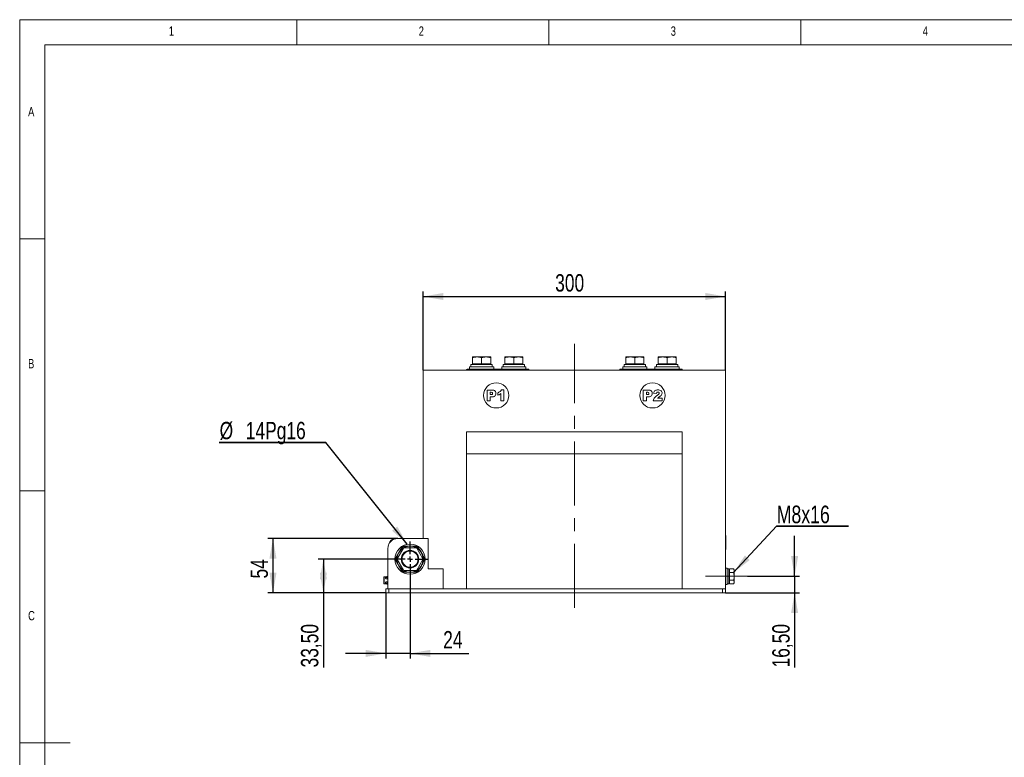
# Model space of a CAD drawing. Header units: millimetres. Extents: x 5 to 522, y 5 to 292.
# Tile 5 of 13: x 5 to 200, y 146 to 292. Entities that reach past the tile are written whole.
import ezdxf

# ---------------------------------------------------------------- set-up
doc = ezdxf.new("R2010")
doc.units = ezdxf.units.MM
doc.linetypes.add('CENTERX2', pattern=[20.32, 12.7, -2.54, 2.54, -2.54])
doc.layers.add('1', color=7, linetype='Continuous')
doc.styles.add('SLDTEXTSTYLE0', font='TXT', dxfattribs={"width": 0.75})
doc.dimstyles.new('SLDDIMSTYLE0', dxfattribs={"dimtxt": 3.439583, "dimasz": 4, "dimexe": 0, "dimexo": 0.0625, "dimgap": 0.859896, "dimtad": 1, "dimlfac": 5, "dimrnd": 1e-09, "dimzin": 12, "dimdsep": 46, "dimtxsty": 'SLDTEXTSTYLE0', "dimsah": 1, "dimcen": 0.09, "dimadec": 0, "dimazin": 3, "dimtfac": 1, "dimtofl": 0, "dimtmove": 0, "dimatfit": 3, "dimfxl": 1, "dimfrac": 2, "dimtolj": 1, "dimtzin": 12, "dimarcsym": 0})
doc.dimstyles.new('SLDDIMSTYLE1', dxfattribs={"dimtxt": 3.439583, "dimasz": 4, "dimexe": 0, "dimexo": 0.0625, "dimgap": 0.859896, "dimtad": 1, "dimlfac": 5, "dimrnd": 1e-09, "dimzin": 12, "dimdsep": 46, "dimtxsty": 'SLDTEXTSTYLE0', "dimsah": 1, "dimcen": 0.09, "dimadec": 0, "dimazin": 3, "dimtfac": 1, "dimtmove": 0, "dimatfit": 0, "dimfxl": 1, "dimfrac": 2, "dimtolj": 1, "dimtzin": 12, "dimarcsym": 0})
doc.dimstyles.new('SLDDIMSTYLE2', dxfattribs={"dimtxt": 0.18, "dimasz": 4, "dimexe": 0, "dimexo": 0.0625, "dimgap": 0, "dimtad": 0, "dimtih": 1, "dimtoh": 1, "dimdec": 0, "dimrnd": 1e-09, "dimzin": 0, "dimdsep": 46, "dimtxsty": 'Standard', "dimsah": 1, "dimcen": 0.09, "dimadec": 0, "dimazin": 0, "dimtfac": 4, "dimtdec": 0, "dimtofl": 0, "dimtmove": 0, "dimatfit": 3, "dimfxl": 1, "dimfrac": 2, "dimtolj": 1, "dimtzin": 0, "dimarcsym": 0})

# ---------------------------------------------------------------- blocks, each defined once
blk = doc.blocks.new('_D')
at = {"layer": '1'}
for p, q in [((80.04, 189.05), (54.25, 189.05)), ((55.25, 189.05), (55.25, 178.25)), ((77.64, 178.25), (54.25, 178.25))]:
    blk.add_line(p, q, dxfattribs=at)
for points in [[(55.25, 189.05), (54.55, 185.05), (55.95, 185.05)], [(55.25, 178.25), (55.95, 182.25), (54.55, 182.25)]]:
    blk.add_solid(points, dxfattribs=at)
at = {"layer": '1', "insert": (50.81, 181.11), "char_height": 3.44, "attachment_point": 1, "rotation": 90, "style": 'SLDTEXTSTYLE0'}
blk.add_mtext('54', dxfattribs=at)
blk = doc.blocks.new('_D_1')
at = {"layer": '1'}
for p, q in [((78.94, 184.95), (64.25, 184.95)), ((65.25, 184.95), (65.25, 178.25)), ((77.64, 178.25), (64.25, 178.25)), ((65.25, 178.25), (65.25, 163.46))]:
    blk.add_line(p, q, dxfattribs=at)
for points in [[(65.25, 184.95), (64.55, 180.95), (65.95, 180.95)], [(65.25, 178.25), (65.95, 182.25), (64.55, 182.25)]]:
    blk.add_solid(points, dxfattribs=at)
at = {"layer": '1', "insert": (60.81, 163.46), "char_height": 3.44, "attachment_point": 1, "rotation": 90, "style": 'SLDTEXTSTYLE0'}
blk.add_mtext('33,50', dxfattribs=at)
blk = doc.blocks.new('_D_2')
at = {"layer": '1'}
for p, q in [((82.45, 181.44), (82.45, 165.25)), ((77.65, 178.24), (77.65, 165.25)), ((77.65, 166.25), (69.65, 166.25)), ((82.45, 166.25), (77.65, 166.25)), ((82.45, 166.25), (94.11, 166.25))]:
    blk.add_line(p, q, dxfattribs=at)
for points in [[(77.65, 166.25), (73.65, 166.95), (73.65, 165.55)], [(82.45, 166.25), (86.45, 165.55), (86.45, 166.95)]]:
    blk.add_solid(points, dxfattribs=at)
at = {"layer": '1', "insert": (89.02, 170.68), "char_height": 3.44, "attachment_point": 1, "style": 'SLDTEXTSTYLE0'}
blk.add_mtext('24', dxfattribs=at)
blk = doc.blocks.new('_D_3')
at = {"layer": '1'}
for p, q in [((85.05, 222.46), (85.05, 238.07)), ((85.05, 237.07), (145.05, 237.07)), ((145.05, 222.46), (145.05, 238.07))]:
    blk.add_line(p, q, dxfattribs=at)
for points in [[(85.05, 237.07), (89.05, 236.37), (89.05, 237.77)], [(145.05, 237.07), (141.05, 237.77), (141.05, 236.37)]]:
    blk.add_solid(points, dxfattribs=at)
at = {"layer": '1', "insert": (111.24, 241.5), "char_height": 3.44, "attachment_point": 1, "style": 'SLDTEXTSTYLE0'}
blk.add_mtext('300', dxfattribs=at)
blk = doc.blocks.new('_D_4')
at = {"layer": '1'}
for p, q in [((158.75, 181.55), (158.75, 189.55)), ((149.38, 181.55), (159.75, 181.55)), ((158.75, 181.55), (158.75, 178.25)), ((145.06, 178.25), (159.75, 178.25)), ((158.75, 178.25), (158.75, 163.46))]:
    blk.add_line(p, q, dxfattribs=at)
for points in [[(158.75, 181.55), (159.45, 185.55), (158.05, 185.55)], [(158.75, 178.25), (158.05, 174.25), (159.45, 174.25)]]:
    blk.add_solid(points, dxfattribs=at)
at = {"layer": '1', "insert": (154.32, 163.46), "char_height": 3.44, "attachment_point": 1, "rotation": 90, "style": 'SLDTEXTSTYLE0'}
blk.add_mtext('16,50', dxfattribs=at)
blk = doc.blocks.new('SW_NOTE_1')
at = {"layer": '1', "color": 0}
for p, q in [((-21.16, 0), (0, 0)), ((0, 0), (-21.16, 0)), ((-21.16, 0), (0, 0)), ((0, 0), (-21.16, 0)), ((-21.16, 0), (0, 0)), ((0, 0), (-21.16, 0))]:
    blk.add_line(p, q, dxfattribs=at)
at = {"layer": '1', "color": 0, "char_height": 3.44, "attachment_point": 1, "style": 'SLDTEXTSTYLE0'}
for s, insert in [('%%c', (-21.09, 4.09)), ('14Pg16', (-15.9, 4.09))]:
    blk.add_mtext(s, dxfattribs=dict(at, insert=insert))
blk = doc.blocks.new('SW_NOTE_2')
at = {"layer": '1', "color": 0}
for p, q in [((0, 0), (14.29, 0)), ((14.29, 0), (0, 0)), ((0, 0), (14.29, 0)), ((14.29, 0), (0, 0)), ((0, 0), (14.29, 0)), ((14.29, 0), (0, 0))]:
    blk.add_line(p, q, dxfattribs=at)
at = {"layer": '1', "color": 0, "insert": (0.02, 4.08), "char_height": 3.5, "attachment_point": 1, "style": 'SLDTEXTSTYLE0'}
blk.add_mtext('M8x16', dxfattribs=at)
blk = doc.blocks.new('SW_CENTERMARKSYMBOL_0')
at = {"layer": '1', "color": 0}
for p, q in [((0, 1), (0, 3.5)), ((-1, 0), (-3.5, 0)), ((0, 0), (-0.5, 0)), ((0, 0), (0, 0.5)), ((0, 0), (0, -0.5)), ((0, 0), (0.5, 0)), ((1, 0), (3.5, 0)), ((0, -1), (0, -3.5))]:
    blk.add_line(p, q, dxfattribs=at)

msp = doc.modelspace()

# ---------------------------------------------------------------- linework, layer by layer
at = {"color": 7, "linetype": 'Continuous', "lineweight": 0}
for p, q in [((415, 292), (5, 292)), ((5, 292), (5, 5)), ((60, 287), (60, 292)), ((110, 292), (110, 287)), ((160, 287), (160, 292)), ((410, 287), (10, 287)), ((10, 287), (10, 10)), ((10, 248.5), (5, 248.5)), ((5, 198.5), (10, 198.5)), ((5, 148.5), (15, 148.5))]:
    msp.add_line(p, q, dxfattribs=at)
at = {"color": 7, "linetype": 'Continuous', "lineweight": 15}
for p, q in [((94.8491, 225.0674), (95.7491, 225.0674)), ((94.8491, 223.6874), (94.8491, 224.9066)), ((97.5491, 225.0674), (95.7491, 225.0674)), ((96.6491, 223.6874), (96.6491, 224.9066)), ((98.4491, 225.0674), (97.5491, 225.0674)), ((98.4491, 223.6874), (98.4491, 224.9066)), ((101.2491, 225.0674), (102.1491, 225.0674)), ((101.2491, 223.6874), (101.2491, 224.9066)), ((103.9491, 225.0674), (102.1491, 225.0674)), ((103.0491, 223.6874), (103.0491, 224.9066)), ((104.8491, 225.0674), (103.9491, 225.0674)), ((104.8491, 223.6874), (104.8491, 224.9066)), ((125.2491, 225.0674), (126.1491, 225.0674)), ((125.2491, 223.6874), (125.2491, 224.9066)), ((127.9491, 225.0674), (126.1491, 225.0674)), ((127.0491, 223.6874), (127.0491, 224.9066)), ((128.8491, 225.0674), (127.9491, 225.0674)), ((128.8491, 223.6874), (128.8491, 224.9066)), ((131.6491, 225.0674), (132.5491, 225.0674)), ((131.6491, 223.6874), (131.6491, 224.9066)), ((134.3491, 225.0674), (132.5491, 225.0674)), ((133.4491, 223.6874), (133.4491, 224.9066)), ((135.2491, 225.0674), (134.3491, 225.0674)), ((135.2491, 223.6874), (135.2491, 224.9066)), ((94.2491, 223.1474), (94.2491, 222.6474)), ((99.0491, 223.1474), (94.2491, 223.1474)), ((94.5417, 223.1474), (94.5417, 223.5674)), ((98.7591, 223.5674), (94.5417, 223.5674)), ((94.8491, 223.6874), (94.8491, 223.5674)), ((95.7491, 223.6874), (94.8491, 223.6874)), ((96.6491, 223.6874), (95.7491, 223.6874)), ((97.5491, 223.6874), (96.6491, 223.6874)), ((98.4491, 223.6874), (97.5491, 223.6874)), ((98.4491, 223.5674), (98.4491, 223.6874)), ((98.7591, 223.1474), (98.7591, 223.5674)), ((99.0491, 222.6474), (99.0491, 223.1474)), ((100.6491, 223.1474), (100.6491, 222.6474)), ((105.4491, 223.1474), (100.6491, 223.1474)), ((100.9417, 223.1474), (100.9417, 223.5674)), ((105.1591, 223.5674), (100.9417, 223.5674)), ((101.2491, 223.6874), (101.2491, 223.5674)), ((102.1491, 223.6874), (101.2491, 223.6874)), ((103.0491, 223.6874), (102.1491, 223.6874)), ((103.9491, 223.6874), (103.0491, 223.6874)), ((104.8491, 223.6874), (103.9491, 223.6874)), ((104.8491, 223.5674), (104.8491, 223.6874)), ((105.1591, 223.1474), (105.1591, 223.5674)), ((105.4491, 222.6474), (105.4491, 223.1474)), ((124.6491, 223.1474), (124.6491, 222.6474)), ((129.4491, 223.1474), (124.6491, 223.1474)), ((124.9391, 223.5674), (124.9391, 223.1474)), ((124.9391, 223.5674), (129.1564, 223.5674)), ((125.2491, 223.6874), (125.2491, 223.5674)), ((126.1491, 223.6874), (125.2491, 223.6874)), ((127.0491, 223.6874), (126.1491, 223.6874)), ((127.9491, 223.6874), (127.0491, 223.6874)), ((128.8491, 223.6874), (127.9491, 223.6874)), ((128.8491, 223.5674), (128.8491, 223.6874)), ((129.1564, 223.5674), (129.1564, 223.1474)), ((129.4491, 222.6474), (129.4491, 223.1474)), ((131.0491, 223.1474), (131.0491, 222.6474)), ((135.8491, 223.1474), (131.0491, 223.1474)), ((131.3391, 223.5674), (131.3391, 223.1474)), ((131.3391, 223.5674), (135.5564, 223.5674)), ((131.6491, 223.6874), (131.6491, 223.5674)), ((132.5491, 223.6874), (131.6491, 223.6874)), ((133.4491, 223.6874), (132.5491, 223.6874)), ((134.3491, 223.6874), (133.4491, 223.6874)), ((135.2491, 223.6874), (134.3491, 223.6874)), ((135.2491, 223.5674), (135.2491, 223.6874)), ((135.5564, 223.5674), (135.5564, 223.1474)), ((135.8491, 222.6474), (135.8491, 223.1474)), ((85.0491, 222.4474), (145.0491, 222.4474)), ((85.0491, 189.0474), (85.0491, 222.4474)), ((93.6491, 222.5474), (94.2491, 222.5474)), ((93.6491, 222.4474), (93.6491, 222.5474)), ((94.2491, 222.6474), (93.7491, 222.6474)), ((94.2491, 222.6474), (94.2491, 222.5474)), ((94.2491, 222.6474), (105.4491, 222.6474)), ((105.4491, 222.5474), (94.2491, 222.5474)), ((94.2491, 222.5474), (94.2491, 222.4474)), ((105.4491, 222.5474), (105.4491, 222.6474)), ((105.9491, 222.6474), (105.4491, 222.6474)), ((105.4491, 222.5474), (106.0491, 222.5474)), ((105.4491, 222.4474), (105.4491, 222.5474)), ((106.0491, 222.5474), (106.0491, 222.4474)), ((124.0491, 222.5474), (124.6491, 222.5474)), ((124.0491, 222.4474), (124.0491, 222.5474)), ((124.6491, 222.6474), (124.1491, 222.6474)), ((124.6491, 222.5474), (124.6491, 222.6474)), ((124.6491, 222.6474), (135.8491, 222.6474)), ((135.8491, 222.5474), (124.6491, 222.5474)), ((124.6491, 222.5474), (124.6491, 222.4474)), ((136.3491, 222.6474), (135.8491, 222.6474)), ((135.8491, 222.6474), (135.8491, 222.5474)), ((135.8491, 222.5474), (136.4491, 222.5474)), ((135.8491, 222.4474), (135.8491, 222.5474)), ((136.4491, 222.5474), (136.4491, 222.4474)), ((145.0491, 179.0474), (145.0491, 222.4474)), ((97.7218, 218.4929), (98.7948, 218.4929)), ((97.7218, 216.3929), (97.7218, 218.4929)), ((98.5481, 218.0566), (98.3763, 218.0566)), ((98.3763, 218.0566), (98.3763, 217.5929)), ((98.3763, 217.5929), (98.5242, 217.5929)), ((98.7279, 217.1566), (98.3763, 217.1566)), ((98.3763, 217.1566), (98.3763, 216.3929)), ((99.8491, 217.4838), (99.8491, 217.9748)), ((100.4763, 216.3929), (100.4763, 217.7971)), ((100.5854, 218.5202), (101.0763, 218.5202)), ((101.0763, 218.5202), (101.0763, 216.3929)), ((128.7218, 216.3974), (128.7218, 218.4974)), ((128.7218, 218.4974), (129.7948, 218.4974)), ((129.3763, 218.061), (129.3763, 217.5974)), ((129.5481, 218.061), (129.3763, 218.061)), ((129.3763, 217.5974), (129.5242, 217.5974)), ((129.7279, 217.161), (129.3763, 217.161)), ((129.3763, 217.161), (129.3763, 216.3974)), ((131.34, 217.8156), (130.7672, 217.8603)), ((131.5564, 216.8883), (132.4854, 216.8883)), ((132.4854, 216.8883), (132.4854, 216.3974)), ((98.3763, 216.3929), (97.7218, 216.3929)), ((101.0763, 216.3929), (100.4763, 216.3929)), ((129.3763, 216.3974), (128.7218, 216.3974)), ((132.4854, 216.3974), (130.7127, 216.3974)), ((136.4491, 210.2474), (93.6491, 210.2474)), ((93.6491, 205.8474), (93.6491, 210.2474)), ((136.4491, 210.2474), (136.4491, 205.8474)), ((93.6491, 179.0474), (93.6491, 205.8474)), ((136.4491, 205.8474), (93.6491, 205.8474)), ((136.4491, 179.0474), (136.4491, 205.8474)), ((145.0711, 189.6474), (145.0491, 189.6474)), ((145.0711, 189.6474), (145.0711, 186.8474)), ((145.0911, 189.4974), (145.0711, 189.4974)), ((145.0911, 188.4974), (145.0911, 189.4974)), ((86.0491, 189.0474), (80.0491, 189.0474)), ((80.8491, 187.3722), (81.1491, 187.5455)), ((81.1491, 187.5455), (81.7352, 187.5455)), ((81.7352, 187.4455), (81.7352, 187.5455)), ((83.1629, 187.5455), (83.1629, 187.4455)), ((83.1629, 187.5455), (83.7491, 187.5455)), ((83.7491, 187.5455), (84.0491, 187.3722)), ((85.0491, 189.0474), (86.0491, 189.0474)), ((86.0491, 189.0474), (86.0491, 183.0474)), ((145.0911, 188.4974), (145.0711, 188.4974)), ((145.0911, 188.2474), (145.0711, 188.2474)), ((145.0911, 187.9974), (145.0711, 187.9974)), ((145.0911, 187.7474), (145.0711, 187.7474)), ((145.0911, 188.4974), (145.0911, 188.2474)), ((145.0911, 187.7474), (145.0911, 187.9974)), ((78.0491, 187.0474), (78.0491, 179.0474)), ((79.5491, 185.1206), (79.8421, 185.6282)), ((79.8832, 185.0433), (81.0831, 187.1215)), ((81.1178, 187.1015), (79.9179, 185.0233)), ((80.556, 186.8646), (80.8491, 187.3722)), ((80.9223, 187.299), (80.6426, 186.8146)), ((81.1758, 187.4455), (80.9223, 187.299)), ((81.0978, 187.1361), (81.2292, 187.212)), ((81.2492, 187.1774), (81.1178, 187.1015)), ((81.7352, 187.4455), (81.1758, 187.4455)), ((81.2492, 187.2174), (81.2492, 187.1774)), ((81.2492, 187.2174), (83.6489, 187.2174)), ((83.6489, 187.1774), (81.2492, 187.1774)), ((83.7223, 187.4455), (83.1629, 187.4455)), ((83.6489, 187.1774), (83.6489, 187.2174)), ((83.7804, 187.1015), (83.6489, 187.1774)), ((83.6689, 187.212), (83.8004, 187.1361)), ((83.9759, 187.299), (83.7223, 187.4455)), ((84.9802, 185.0233), (83.7804, 187.1015)), ((83.815, 187.1215), (85.0149, 185.0433)), ((84.2555, 186.8146), (83.9759, 187.299)), ((84.0491, 187.3722), (84.3421, 186.8646)), ((85.056, 185.6282), (85.3491, 185.1206)), ((145.0491, 186.8474), (145.0711, 186.8474)), ((145.0911, 187.4974), (145.0711, 187.4974)), ((145.0911, 187.2474), (145.0711, 187.2474)), ((145.0911, 187.2474), (145.0911, 187.4974)), ((79.5491, 184.7742), (79.5491, 185.1206)), ((79.8421, 184.2666), (79.5491, 184.7742)), ((79.9287, 185.5782), (79.6491, 185.0938)), ((79.6491, 185.0938), (79.6491, 184.801)), ((79.6491, 184.801), (79.9287, 184.3166)), ((79.9179, 185.0233), (79.8779, 185.0233)), ((79.8779, 184.8715), (79.8779, 185.0233)), ((79.8779, 184.8715), (79.9179, 184.8715)), ((81.0831, 182.7733), (79.8832, 184.8515)), ((79.9179, 185.0233), (79.9179, 184.8715)), ((79.9179, 184.8715), (81.1178, 182.7933)), ((83.7804, 182.7933), (84.9802, 184.8715)), ((85.0149, 184.8515), (83.815, 182.7733)), ((85.2491, 185.0938), (84.9694, 185.5782)), ((84.9694, 184.3166), (85.2491, 184.801)), ((84.9802, 184.8715), (84.9802, 185.0233)), ((85.0202, 185.0233), (84.9802, 185.0233)), ((84.9802, 184.8715), (85.0202, 184.8715)), ((85.0202, 185.0233), (85.0202, 184.8715)), ((85.3491, 184.7742), (85.056, 184.2666)), ((85.2491, 184.801), (85.2491, 185.0938)), ((85.3491, 185.1206), (85.3491, 184.7742)), ((80.8491, 182.5225), (80.556, 183.0301)), ((80.6426, 183.0801), (80.9223, 182.5957)), ((81.1491, 182.3493), (80.8491, 182.5225)), ((80.9223, 182.5957), (81.1758, 182.4493)), ((81.2292, 182.6827), (81.0978, 182.7586)), ((81.1178, 182.7933), (81.2492, 182.7174)), ((81.7352, 182.3493), (81.1491, 182.3493)), ((81.1758, 182.4493), (81.7352, 182.4493)), ((81.2492, 182.7174), (83.6489, 182.7174)), ((81.2492, 182.7174), (81.2492, 182.6774)), ((83.6489, 182.6774), (81.2492, 182.6774)), ((81.7352, 182.3493), (81.7352, 182.4493)), ((83.1629, 182.3493), (83.1629, 182.4493)), ((83.1629, 182.4493), (83.7223, 182.4493)), ((83.7491, 182.3493), (83.1629, 182.3493)), ((83.6489, 182.7174), (83.7804, 182.7933)), ((83.6489, 182.6774), (83.6489, 182.7174)), ((83.8004, 182.7586), (83.6689, 182.6827)), ((83.7223, 182.4493), (83.9759, 182.5957)), ((84.0491, 182.5225), (83.7491, 182.3493)), ((83.9759, 182.5957), (84.2555, 183.0801)), ((84.3421, 183.0301), (84.0491, 182.5225)), ((86.0491, 183.0474), (89.0491, 183.0474)), ((89.0491, 183.0474), (89.0491, 179.0474)), ((145.3691, 183.1474), (145.0491, 183.1474)), ((145.3691, 183.1474), (145.3691, 179.9474)), ((145.3691, 183.0252), (145.6891, 183.0252)), ((145.6891, 183.0252), (145.6891, 180.0674)), ((145.8091, 182.8474), (145.6891, 182.8474)), ((145.8091, 182.6732), (145.8091, 183.0485)), ((145.8091, 183.0485), (146.6329, 183.0485)), ((145.8091, 182.2979), (145.8091, 182.6732)), ((145.8091, 182.2979), (146.6329, 182.2979)), ((145.8091, 181.5474), (145.8091, 182.2979)), ((146.7491, 182.8474), (146.6329, 183.0485)), ((146.6329, 183.0485), (146.7491, 182.6732)), ((146.7491, 182.6732), (146.7491, 182.8474)), ((146.7491, 181.5474), (146.7491, 182.6732)), ((77.2491, 180.0984), (77.2491, 181.3964)), ((77.2891, 181.437), (77.2891, 180.0577)), ((77.2891, 181.437), (77.4691, 181.437)), ((77.2891, 180.0577), (77.4691, 180.0577)), ((78.0491, 181.4474), (77.4691, 181.4474)), ((77.4691, 181.437), (77.4691, 181.4474)), ((77.4691, 180.0577), (77.4691, 180.0474)), ((77.4691, 180.0474), (78.0491, 180.0474)), ((77.7691, 181.0274), (77.7691, 181.0533)), ((77.7691, 180.4414), (77.7691, 180.4712)), ((77.9691, 181.5221), (77.9691, 181.5128)), ((77.9691, 179.982), (77.9691, 179.9726)), ((78.0491, 181.5299), (77.9881, 181.5246)), ((77.9881, 181.5246), (77.9881, 181.4474)), ((77.9881, 180.0474), (77.9881, 179.9702)), ((77.9881, 179.9702), (78.0491, 179.9649)), ((145.0491, 179.9474), (145.3691, 179.9474)), ((145.3691, 180.0674), (145.6891, 180.0674)), ((145.6891, 180.2474), (145.8091, 180.2474)), ((145.8091, 180.7968), (145.8091, 181.5474)), ((145.8091, 180.7968), (146.6329, 180.7968)), ((145.8091, 180.4215), (145.8091, 180.7968)), ((145.8091, 180.0463), (145.8091, 180.4215)), ((145.8091, 180.0463), (146.6329, 180.0463)), ((146.6329, 180.7968), (146.7491, 180.4215)), ((146.6329, 180.0463), (146.7491, 180.2474)), ((146.7491, 180.4215), (146.7491, 181.5474)), ((146.7491, 180.2474), (146.7491, 180.4215)), ((77.6491, 178.2474), (77.6491, 179.0474)), ((77.6491, 179.0474), (78.2491, 179.0474)), ((78.2491, 178.2474), (77.6491, 178.2474)), ((78.2491, 179.0474), (78.2491, 178.2474)), ((78.2491, 179.0474), (144.4491, 179.0474)), ((78.2491, 178.2474), (144.4491, 178.2474)), ((136.4491, 179.0474), (93.6491, 179.0474)), ((144.4491, 178.2474), (144.4491, 179.0474)), ((144.4491, 179.0474), (145.0491, 179.0474)), ((145.0491, 178.2474), (144.4491, 178.2474)), ((145.0491, 179.0474), (145.0491, 178.2474))]:
    msp.add_line(p, q, dxfattribs=at)
at = {"color": 7, "linetype": 'Continuous', "lineweight": 15, "flags": 128}
for points in [[(81.1758, 187.4455), (81.1706, 187.465), (81.1656, 187.4837), (81.161, 187.501), (81.1569, 187.5162), (81.1536, 187.5286), (81.1511, 187.5378), (81.1496, 187.5435), (81.1491, 187.5455)], [(83.7223, 187.4455), (83.7275, 187.465), (83.7325, 187.4837), (83.7371, 187.501), (83.7412, 187.5162), (83.7445, 187.5286), (83.747, 187.5378), (83.7485, 187.5435), (83.7491, 187.5455)], [(79.8421, 185.6282), (79.8438, 185.6272), (79.8487, 185.6244), (79.8567, 185.6198), (79.8675, 185.6135), (79.8806, 185.606), (79.8956, 185.5973), (79.9118, 185.5879), (79.9287, 185.5782)], [(80.556, 186.8646), (80.5577, 186.8637), (80.5626, 186.8608), (80.5706, 186.8562), (80.5814, 186.85), (80.5945, 186.8424), (80.6095, 186.8338), (80.6257, 186.8244), (80.6426, 186.8146)], [(80.9223, 187.299), (80.9095, 187.3118), (80.8972, 187.3241), (80.8857, 187.3356), (80.8752, 187.3461), (80.8662, 187.3551), (80.8589, 187.3624), (80.8535, 187.3678), (80.8502, 187.3711), (80.8491, 187.3722)], [(81.1178, 187.1015), (81.111, 187.1054), (81.1045, 187.1091), (81.0985, 187.1126), (81.0933, 187.1156), (81.0889, 187.1181), (81.0857, 187.12), (81.0838, 187.1211), (81.0831, 187.1215)], [(81.0978, 187.1361), (81.0981, 187.1355), (81.0993, 187.1335), (81.1011, 187.1303), (81.1036, 187.126), (81.1066, 187.1207), (81.1101, 187.1147), (81.1139, 187.1083), (81.1178, 187.1015)], [(81.2492, 187.1774), (81.2453, 187.1841), (81.2415, 187.1906), (81.2381, 187.1966), (81.235, 187.2019), (81.2326, 187.2062), (81.2307, 187.2094), (81.2296, 187.2114), (81.2292, 187.212)], [(83.6689, 187.212), (83.6685, 187.2114), (83.6674, 187.2094), (83.6656, 187.2062), (83.6631, 187.2019), (83.66, 187.1966), (83.6566, 187.1906), (83.6528, 187.1841), (83.6489, 187.1774)], [(83.7804, 187.1015), (83.7843, 187.1083), (83.788, 187.1147), (83.7915, 187.1207), (83.7945, 187.126), (83.797, 187.1303), (83.7988, 187.1335), (83.8, 187.1355), (83.8004, 187.1361)], [(83.815, 187.1215), (83.8143, 187.1211), (83.8124, 187.12), (83.8092, 187.1181), (83.8049, 187.1156), (83.7996, 187.1126), (83.7936, 187.1091), (83.7871, 187.1054), (83.7804, 187.1015)], [(83.9759, 187.299), (83.9886, 187.3118), (84.0009, 187.3241), (84.0125, 187.3356), (84.0229, 187.3461), (84.0319, 187.3551), (84.0392, 187.3624), (84.0446, 187.3678), (84.0479, 187.3711), (84.0491, 187.3722)], [(84.2555, 186.8146), (84.2724, 186.8244), (84.2887, 186.8338), (84.3036, 186.8424), (84.3168, 186.85), (84.3275, 186.8562), (84.3355, 186.8608), (84.3405, 186.8637), (84.3421, 186.8646)], [(85.056, 185.6282), (85.0543, 185.6272), (85.0494, 185.6244), (85.0414, 185.6198), (85.0306, 185.6135), (85.0175, 185.606), (85.0025, 185.5973), (84.9863, 185.5879), (84.9694, 185.5782)], [(79.5491, 185.1206), (79.551, 185.1201), (79.5567, 185.1185), (79.5659, 185.1161), (79.5783, 185.1127), (79.5935, 185.1087), (79.6108, 185.104), (79.6295, 185.099), (79.6491, 185.0938)], [(79.5491, 184.7742), (79.5506, 184.7746), (79.5551, 184.7758), (79.5625, 184.7778), (79.5725, 184.7804), (79.5848, 184.7837), (79.5991, 184.7876), (79.6149, 184.7918), (79.6317, 184.7963), (79.6491, 184.801)], [(79.8421, 184.2666), (79.8438, 184.2675), (79.8487, 184.2704), (79.8567, 184.275), (79.8675, 184.2812), (79.8806, 184.2888), (79.8956, 184.2974), (79.9118, 184.3068), (79.9287, 184.3166)], [(79.8832, 185.0433), (79.8839, 185.0429), (79.8859, 185.0417), (79.8891, 185.0399), (79.8934, 185.0374), (79.8986, 185.0344), (79.9046, 185.0309), (79.9111, 185.0272), (79.9179, 185.0233)], [(79.9179, 184.8715), (79.9111, 184.8676), (79.9046, 184.8638), (79.8986, 184.8604), (79.8934, 184.8574), (79.8891, 184.8549), (79.8859, 184.853), (79.8839, 184.8519), (79.8832, 184.8515)], [(85.056, 184.2666), (85.0543, 184.2675), (85.0494, 184.2704), (85.0414, 184.275), (85.0306, 184.2812), (85.0175, 184.2888), (85.0025, 184.2974), (84.9863, 184.3068), (84.9694, 184.3166)], [(84.9802, 185.0233), (84.987, 185.0272), (84.9935, 185.0309), (84.9995, 185.0344), (85.0047, 185.0374), (85.009, 185.0399), (85.0122, 185.0417), (85.0142, 185.0429), (85.0149, 185.0433)], [(85.0149, 184.8515), (85.0142, 184.8519), (85.0122, 184.853), (85.009, 184.8549), (85.0047, 184.8574), (84.9995, 184.8604), (84.9935, 184.8638), (84.987, 184.8676), (84.9802, 184.8715)], [(85.3491, 185.1206), (85.3471, 185.1201), (85.3414, 185.1185), (85.3322, 185.1161), (85.3198, 185.1127), (85.3046, 185.1087), (85.2873, 185.104), (85.2686, 185.099), (85.2491, 185.0938)], [(85.3491, 184.7742), (85.3475, 184.7746), (85.343, 184.7758), (85.3357, 184.7778), (85.3257, 184.7804), (85.3133, 184.7837), (85.2991, 184.7876), (85.2833, 184.7918), (85.2664, 184.7963), (85.2491, 184.801)], [(80.6426, 183.0801), (80.6257, 183.0704), (80.6095, 183.061), (80.5945, 183.0523), (80.5814, 183.0448), (80.5706, 183.0385), (80.5626, 183.0339), (80.5577, 183.0311), (80.556, 183.0301)], [(80.9223, 182.5957), (80.908, 182.5814), (80.8942, 182.5677), (80.8816, 182.555), (80.8705, 182.5439), (80.8614, 182.5348), (80.8546, 182.5281), (80.8505, 182.5239), (80.8491, 182.5225)], [(81.0831, 182.7733), (81.0838, 182.7736), (81.0857, 182.7748), (81.0889, 182.7766), (81.0933, 182.7791), (81.0985, 182.7822), (81.1045, 182.7856), (81.111, 182.7894), (81.1178, 182.7933)], [(81.1178, 182.7933), (81.1139, 182.7865), (81.1101, 182.78), (81.1066, 182.774), (81.1036, 182.7688), (81.1011, 182.7645), (81.0993, 182.7613), (81.0981, 182.7593), (81.0978, 182.7586)], [(81.1758, 182.4493), (81.1712, 182.4319), (81.1667, 182.4151), (81.1625, 182.3993), (81.1586, 182.385), (81.1553, 182.3727), (81.1526, 182.3627), (81.1507, 182.3553), (81.1495, 182.3508), (81.1491, 182.3493)], [(81.2292, 182.6827), (81.2296, 182.6834), (81.2307, 182.6854), (81.2326, 182.6886), (81.235, 182.6929), (81.2381, 182.6981), (81.2415, 182.7041), (81.2453, 182.7106), (81.2492, 182.7174)], [(83.6489, 182.7174), (83.6528, 182.7106), (83.6566, 182.7041), (83.66, 182.6981), (83.6631, 182.6929), (83.6656, 182.6886), (83.6674, 182.6854), (83.6685, 182.6834), (83.6689, 182.6827)], [(83.7491, 182.3493), (83.7485, 182.3512), (83.747, 182.3569), (83.7445, 182.3662), (83.7412, 182.3786), (83.7371, 182.3937), (83.7325, 182.411), (83.7275, 182.4298), (83.7223, 182.4493)], [(83.8004, 182.7586), (83.8, 182.7593), (83.7988, 182.7613), (83.797, 182.7645), (83.7945, 182.7688), (83.7915, 182.774), (83.788, 182.78), (83.7843, 182.7865), (83.7804, 182.7933)], [(83.7804, 182.7933), (83.7871, 182.7894), (83.7936, 182.7856), (83.7996, 182.7822), (83.8049, 182.7791), (83.8092, 182.7766), (83.8124, 182.7748), (83.8143, 182.7736), (83.815, 182.7733)], [(84.0491, 182.5225), (84.0476, 182.5239), (84.0435, 182.5281), (84.0367, 182.5348), (84.0276, 182.5439), (84.0165, 182.555), (84.0039, 182.5677), (83.9901, 182.5814), (83.9759, 182.5957)], [(84.3421, 183.0301), (84.3405, 183.0311), (84.3355, 183.0339), (84.3275, 183.0385), (84.3168, 183.0448), (84.3036, 183.0523), (84.2887, 183.061), (84.2724, 183.0704), (84.2555, 183.0801)]]:
    msp.add_lwpolyline(points, dxfattribs=at)
at = {"color": 7, "linetype": 'Continuous', "lineweight": 15}
for centre, radius in [((99.5491, 217.4474), 2.5), ((130.5491, 217.4474), 2.5), ((82.4491, 184.9474), 3), ((82.4491, 184.9474), 2.5981), ((82.4491, 184.9474), 1.74), ((82.4491, 184.9474), 1.7), ((82.4491, 184.9474), 1.6)]:
    msp.add_circle(centre, radius, dxfattribs=at)
for centre, radius, start, end in [((93.7491, 222.5474), 0.1, 90, 180), ((105.9491, 222.5474), 0.1, 0, 90), ((124.1491, 222.5474), 0.1, 90, 180), ((136.3491, 222.5474), 0.1, 0, 90), ((80.0491, 187.0474), 2, 90, 180), ((79.5491, 187.7474), 1.3, 90, 170.95346), ((82.4491, 184.9474), 2.5712, 121.929865, 178.070135), ((81.15, 187.1974), 0.2, 27.79414, 212.20586), ((81.1178, 187.1015), 0.04, 120, 150), ((81.2492, 187.1774), 0.04, 90, 120), ((82.4491, 184.9474), 2.5712, 61.929865, 118.070135), ((83.7481, 187.1974), 0.2, 327.79414, 152.20586), ((83.6489, 187.1774), 0.04, 60, 90), ((83.7804, 187.1015), 0.04, 30, 60), ((82.4491, 184.9474), 2.5712, 1.929865, 58.070135), ((79.851, 184.9474), 0.2, 87.79414, 272.20586), ((79.9179, 185.0233), 0.04, 150, 180), ((79.9179, 184.8715), 0.04, 180, 210), ((82.4491, 184.9474), 2.5712, 181.929865, 238.070135), ((82.4491, 184.9474), 2.5712, 301.929865, 358.070135), ((84.9802, 185.0233), 0.04, 0, 30), ((84.9802, 184.8715), 0.04, 330, 0), ((85.0471, 184.9474), 0.2, 267.79414, 92.20586), ((81.15, 182.6974), 0.2, 147.79414, 332.20586), ((81.1178, 182.7933), 0.04, 210, 240), ((81.2492, 182.7174), 0.04, 240, 270), ((82.4491, 184.9474), 2.5712, 241.929865, 298.070135), ((83.7481, 182.6974), 0.2, 207.79414, 32.20586), ((83.6489, 182.7174), 0.04, 270, 300), ((83.7804, 182.7933), 0.04, 300, 330), ((78.0091, 181.2855), 0.24, 95, 99.594068), ((78.0091, 180.2093), 0.24, 260.405932, 265)]:
    msp.add_arc(centre, radius, start, end, dxfattribs=at)
msp.add_ellipse((77.8091, 180.7474), major_axis=(0, 0.3111), ratio=0.70710678, start_param=5.90016866, end_param=6.66613103, dxfattribs=at)
for points, knots in [([(94.8491, 224.9066), (94.9952, 224.9515), (95.2902, 225.0422), (95.5952, 225.0589), (95.7491, 225.0674)], [0, 0, 0, 0, 0.49545814, 1, 1, 1, 1]), ([(94.8491, 225.0674), (94.8491, 225.0658), (94.8491, 225.0585), (94.8491, 224.9732), (94.8491, 224.9066)], [0, 0, 0, 0, 0.220364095, 1, 1, 1, 1]), ([(95.7491, 225.0674), (95.7704, 225.0672), (95.9319, 225.0657), (96.2365, 225.0306), (96.5107, 224.9482), (96.6491, 224.9066)], [0, 0, 0, 0, 0.070090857, 0.530784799, 1, 1, 1, 1]), ([(96.6491, 224.9066), (96.7952, 224.9515), (97.0902, 225.0422), (97.3952, 225.0589), (97.5491, 225.0674)], [0, 0, 0, 0, 0.495458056, 1, 1, 1, 1]), ([(97.5491, 225.0674), (97.5704, 225.0672), (97.7319, 225.0657), (98.0365, 225.0306), (98.3107, 224.9482), (98.4491, 224.9066)], [0, 0, 0, 0, 0.07008962, 0.5307835, 1, 1, 1, 1]), ([(98.4491, 224.9066), (98.4491, 224.9732), (98.4491, 225.0585), (98.4491, 225.0658), (98.4491, 225.0674)], [0, 0, 0, 0, 0.779635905, 1, 1, 1, 1]), ([(101.2491, 224.9066), (101.3952, 224.9515), (101.6902, 225.0422), (101.9952, 225.0589), (102.1491, 225.0674)], [0, 0, 0, 0, 0.49545814, 1, 1, 1, 1]), ([(101.2491, 225.0674), (101.2491, 225.0658), (101.2491, 225.0585), (101.2491, 224.9732), (101.2491, 224.9066)], [0, 0, 0, 0, 0.220364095, 1, 1, 1, 1]), ([(102.1491, 225.0674), (102.1704, 225.0672), (102.3319, 225.0657), (102.6365, 225.0306), (102.9107, 224.9482), (103.0491, 224.9066)], [0, 0, 0, 0, 0.07008968, 0.53078391, 1, 1, 1, 1]), ([(103.0491, 224.9066), (103.1952, 224.9515), (103.4902, 225.0422), (103.7952, 225.0589), (103.9491, 225.0674)], [0, 0, 0, 0, 0.49545776, 1, 1, 1, 1]), ([(103.9491, 225.0674), (103.9704, 225.0672), (104.1319, 225.0657), (104.4365, 225.0306), (104.7107, 224.9482), (104.8491, 224.9066)], [0, 0, 0, 0, 0.07009023, 0.5307841, 1, 1, 1, 1]), ([(104.8491, 224.9066), (104.8491, 224.9732), (104.8491, 225.0585), (104.8491, 225.0658), (104.8491, 225.0674)], [0, 0, 0, 0, 0.779635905, 1, 1, 1, 1]), ([(125.2491, 224.9066), (125.3952, 224.9515), (125.6902, 225.0422), (125.9952, 225.0589), (126.1491, 225.0674)], [0, 0, 0, 0, 0.49545814, 1, 1, 1, 1]), ([(125.2491, 225.0674), (125.2491, 225.0658), (125.2491, 225.0585), (125.2491, 224.9732), (125.2491, 224.9066)], [0, 0, 0, 0, 0.220364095, 1, 1, 1, 1]), ([(126.1491, 225.0674), (126.1704, 225.0672), (126.3319, 225.0657), (126.6365, 225.0306), (126.9107, 224.9482), (127.0491, 224.9066)], [0, 0, 0, 0, 0.07008968, 0.53078451, 1, 1, 1, 1]), ([(127.0491, 224.9066), (127.1952, 224.9515), (127.4902, 225.0422), (127.7952, 225.0589), (127.9491, 225.0674)], [0, 0, 0, 0, 0.495458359, 1, 1, 1, 1]), ([(127.9491, 225.0674), (127.9704, 225.0672), (128.1319, 225.0657), (128.4365, 225.0306), (128.7107, 224.9482), (128.8491, 224.9066)], [0, 0, 0, 0, 0.070090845, 0.530784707, 1, 1, 1, 1]), ([(128.8491, 224.9066), (128.8491, 224.9732), (128.8491, 225.0585), (128.8491, 225.0658), (128.8491, 225.0674)], [0, 0, 0, 0, 0.779635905, 1, 1, 1, 1]), ([(131.6491, 224.9066), (131.7952, 224.9515), (132.0902, 225.0422), (132.3952, 225.0589), (132.5491, 225.0674)], [0, 0, 0, 0, 0.49545814, 1, 1, 1, 1]), ([(131.6491, 225.0674), (131.6491, 225.0658), (131.6491, 225.0585), (131.6491, 224.9732), (131.6491, 224.9066)], [0, 0, 0, 0, 0.220364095, 1, 1, 1, 1]), ([(132.5491, 225.0674), (132.5704, 225.0672), (132.7319, 225.0657), (133.0365, 225.0306), (133.3107, 224.9482), (133.4491, 224.9066)], [0, 0, 0, 0, 0.07008963, 0.5307848, 1, 1, 1, 1]), ([(133.4491, 224.9066), (133.5952, 224.9515), (133.8902, 225.0422), (134.1952, 225.0589), (134.3491, 225.0674)], [0, 0, 0, 0, 0.495458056, 1, 1, 1, 1]), ([(134.3491, 225.0674), (134.3704, 225.0672), (134.5319, 225.0657), (134.8365, 225.0306), (135.1107, 224.9482), (135.2491, 224.9066)], [0, 0, 0, 0, 0.07008962, 0.5307835, 1, 1, 1, 1]), ([(135.2491, 224.9066), (135.2491, 224.9732), (135.2491, 225.0585), (135.2491, 225.0658), (135.2491, 225.0674)], [0, 0, 0, 0, 0.779635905, 1, 1, 1, 1]), ([(98.5242, 217.5929), (98.5656, 217.5942), (98.648, 217.5967), (98.7603, 217.6367), (98.8299, 217.7246), (98.8366, 217.7899), (98.84, 217.8226)], [0, 0, 0, 0, 0.28122925, 0.56032835, 0.78001908, 1, 1, 1, 1]), ([(98.84, 217.8226), (98.8379, 217.8493), (98.8338, 217.9026), (98.7965, 217.9753), (98.7053, 218.0524), (98.6129, 218.0548), (98.5481, 218.0566)], [0, 0, 0, 0, 0.18737941, 0.37465345, 0.56094326, 1, 1, 1, 1]), ([(99.4945, 217.8405), (99.4854, 217.7302), (99.4672, 217.5102), (99.2552, 217.2631), (98.9856, 217.1679), (98.8139, 217.1604), (98.7279, 217.1566)], [0, 0, 0, 0, 0.28007754, 0.55825033, 0.77874008, 1, 1, 1, 1]), ([(98.7948, 218.4929), (98.8973, 218.4879), (99.1014, 218.478), (99.3569, 218.3219), (99.4803, 218.0812), (99.4898, 217.9209), (99.4945, 217.8405)], [0, 0, 0, 0, 0.280919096, 0.559268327, 0.779152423, 1, 1, 1, 1]), ([(99.8491, 217.9748), (99.9324, 218.0029), (100.0991, 218.0592), (100.3809, 218.2119), (100.5079, 218.4034), (100.5854, 218.5202)], [0, 0, 0, 0, 0.28103213, 0.56161968, 1, 1, 1, 1]), ([(100.4763, 217.7971), (100.3674, 217.7218), (100.1729, 217.5874), (99.9481, 217.5155), (99.8491, 217.4838)], [0, 0, 0, 0, 0.55964831, 1, 1, 1, 1]), ([(129.5242, 217.5974), (129.5656, 217.5986), (129.648, 217.6011), (129.7603, 217.6411), (129.8299, 217.729), (129.8366, 217.7944), (129.84, 217.8271)], [0, 0, 0, 0, 0.28123127, 0.56032958, 0.7800197, 1, 1, 1, 1]), ([(129.84, 217.8271), (129.8379, 217.8537), (129.8338, 217.9071), (129.7965, 217.9798), (129.7053, 218.0568), (129.6129, 218.0593), (129.5481, 218.061)], [0, 0, 0, 0, 0.18737941, 0.37465345, 0.56094326, 1, 1, 1, 1]), ([(130.4945, 217.845), (130.4854, 217.7346), (130.4672, 217.5146), (130.2552, 217.2676), (129.9856, 217.1724), (129.8139, 217.1648), (129.7279, 217.161)], [0, 0, 0, 0, 0.28007754, 0.55825033, 0.77874008, 1, 1, 1, 1]), ([(129.7948, 218.4974), (129.8973, 218.4924), (130.1014, 218.4824), (130.3569, 218.3264), (130.4803, 218.0857), (130.4898, 217.9253), (130.4945, 217.845)], [0, 0, 0, 0, 0.280919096, 0.559268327, 0.779152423, 1, 1, 1, 1]), ([(130.7127, 216.3974), (130.7389, 216.5186), (130.7912, 216.761), (131.0619, 217.1207), (131.3161, 217.3096), (131.4716, 217.4252)], [0, 0, 0, 0, 0.27955951, 0.55925053, 1, 1, 1, 1]), ([(130.7672, 217.8603), (130.7873, 217.9731), (130.8273, 218.1975), (131.0633, 218.4359), (131.3464, 218.5171), (131.5238, 218.5221), (131.6127, 218.5247)], [0, 0, 0, 0, 0.28060476, 0.55838707, 0.77875542, 1, 1, 1, 1]), ([(131.6276, 218.1156), (131.584, 218.1116), (131.4971, 218.1037), (131.3729, 217.9952), (131.3525, 217.8838), (131.34, 217.8156)], [0, 0, 0, 0, 0.28055063, 0.55944759, 1, 1, 1, 1]), ([(131.4716, 217.4252), (131.5678, 217.4954), (131.7016, 217.5931), (131.8542, 217.7505), (131.875, 217.8434), (131.8854, 217.8897)], [0, 0, 0, 0, 0.56161106, 0.78177324, 1, 1, 1, 1]), ([(131.934, 217.1785), (131.8892, 217.1483), (131.8153, 217.0986), (131.7137, 217.0273), (131.633, 216.9601), (131.582, 216.9122), (131.5564, 216.8883)], [0, 0, 0, 0, 0.34002568, 0.56002925, 0.7800048, 1, 1, 1, 1]), ([(131.6127, 218.5247), (131.7227, 218.5221), (131.9419, 218.5171), (132.2361, 218.4046), (132.4259, 218.178), (132.4474, 218.0051), (132.4581, 217.9187)], [0, 0, 0, 0, 0.281519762, 0.56067381, 0.780358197, 1, 1, 1, 1]), ([(131.8854, 217.8897), (131.8801, 217.9255), (131.8696, 217.9971), (131.7951, 218.0696), (131.712, 218.1103), (131.6557, 218.1138), (131.6276, 218.1156)], [0, 0, 0, 0, 0.27891354, 0.55859387, 0.7791414, 1, 1, 1, 1]), ([(132.4581, 217.9187), (132.4468, 217.8303), (132.424, 217.6535), (132.2303, 217.3925), (132.0465, 217.2597), (131.934, 217.1785)], [0, 0, 0, 0, 0.27913348, 0.55896791, 1, 1, 1, 1]), ([(81.7352, 187.5455), (81.802, 187.5455), (82.041, 187.5455), (82.2772, 187.5455), (82.4476, 187.5455), (82.4491, 187.5455)], [0, 0, 0, 0, 0.27762998, 0.99380505, 1, 1, 1, 1]), ([(82.4491, 187.5455), (82.4505, 187.5455), (82.5364, 187.5455), (82.7069, 187.5455), (82.9102, 187.5455), (83.0627, 187.5455), (83.1295, 187.5455), (83.1629, 187.5455)], [0, 0, 0, 0, 0.00619331, 0.36405361, 0.72234316, 0.86099427, 1, 1, 1, 1]), ([(79.8421, 185.6282), (79.8755, 185.686), (79.9519, 185.8184), (80.0701, 186.023), (80.1553, 186.1706), (80.1983, 186.2452), (80.1991, 186.2464)], [0, 0, 0, 0, 0.277584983, 0.635232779, 0.993807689, 1, 1, 1, 1]), ([(80.1991, 186.2464), (80.1998, 186.2477), (80.285, 186.3952), (80.4031, 186.5998), (80.5226, 186.8068), (80.556, 186.8646)], [0, 0, 0, 0, 0.00619621, 0.72237015, 1, 1, 1, 1]), ([(84.3421, 186.8646), (84.3755, 186.8068), (84.495, 186.5998), (84.6131, 186.3952), (84.6983, 186.2477), (84.6991, 186.2464)], [0, 0, 0, 0, 0.27762837, 0.99380377, 1, 1, 1, 1]), ([(84.6991, 186.2464), (84.6998, 186.2452), (84.7849, 186.0976), (84.9031, 185.893), (85.0226, 185.686), (85.056, 185.6282)], [0, 0, 0, 0, 0.00619333, 0.72237139, 1, 1, 1, 1]), ([(80.1991, 183.6483), (80.1983, 183.6496), (80.1554, 183.724), (80.0701, 183.8716), (79.952, 184.0762), (79.8755, 184.2087), (79.8421, 184.2666)], [0, 0, 0, 0, 0.00619275, 0.36408744, 0.72241508, 1, 1, 1, 1]), ([(80.556, 183.0301), (80.5226, 183.0879), (80.4031, 183.295), (80.285, 183.4995), (80.1998, 183.6471), (80.1991, 183.6483)], [0, 0, 0, 0, 0.27762998, 0.99380466, 1, 1, 1, 1]), ([(84.6991, 183.6483), (84.6983, 183.6471), (84.6131, 183.4995), (84.495, 183.295), (84.3755, 183.0879), (84.3421, 183.0301)], [0, 0, 0, 0, 0.00619535, 0.72237151, 1, 1, 1, 1]), ([(85.056, 184.2666), (85.0226, 184.2087), (84.9031, 184.0017), (84.7849, 183.7972), (84.6998, 183.6496), (84.6991, 183.6483)], [0, 0, 0, 0, 0.27762848, 0.99380623, 1, 1, 1, 1]), ([(82.4491, 182.3493), (82.4476, 182.3493), (82.2772, 182.3493), (82.041, 182.3493), (81.802, 182.3493), (81.7352, 182.3493)], [0, 0, 0, 0, 0.00619495, 0.72237002, 1, 1, 1, 1]), ([(83.1629, 182.3493), (83.0961, 182.3493), (82.8571, 182.3493), (82.6209, 182.3493), (82.4505, 182.3493), (82.4491, 182.3493)], [0, 0, 0, 0, 0.27762998, 0.99380505, 1, 1, 1, 1]), ([(146.7491, 182.6732), (146.7489, 182.6643), (146.7473, 182.5376), (146.688, 182.4134), (146.6329, 182.2979)], [0, 0, 0, 0, 0.07021464, 1, 1, 1, 1]), ([(146.6329, 182.2979), (146.6799, 182.1103), (146.7419, 181.8628), (146.7477, 181.6088), (146.7491, 181.5474)], [0, 0, 0, 0, 0.75814867, 1, 1, 1, 1]), ([(77.2491, 181.3964), (77.2495, 181.401), (77.2504, 181.4103), (77.2575, 181.4226), (77.2679, 181.4317), (77.2791, 181.4364), (77.2863, 181.4368), (77.2891, 181.437)], [0, 0, 0, 0, 0.21909608, 0.43826629, 0.65556447, 0.86950305, 1, 1, 1, 1]), ([(77.2891, 180.0577), (77.2846, 180.0582), (77.2757, 180.0591), (77.2638, 180.0659), (77.2548, 180.076), (77.2498, 180.0874), (77.2493, 180.0952), (77.2491, 180.0984)], [0, 0, 0, 0, 0.21055493, 0.42109186, 0.63299529, 0.84788186, 1, 1, 1, 1]), ([(77.8091, 181.0193), (77.7928, 181.0203), (77.7602, 181.0223), (77.6978, 181.0433), (77.6298, 181.09), (77.576, 181.1652), (77.5565, 181.2442), (77.5759, 181.3118), (77.6298, 181.3593), (77.6977, 181.3821), (77.76, 181.3909), (77.809, 181.3931), (77.858, 181.391), (77.9204, 181.3821), (77.9884, 181.3593), (78.0422, 181.3118), (78.0616, 181.2442), (78.0421, 181.1653), (77.9883, 181.09), (77.9203, 181.0433), (77.858, 181.0223), (77.8253, 181.0203), (77.8091, 181.0193)], [0, 0, 0, 0, 0.03018823, 0.06072423, 0.12238601, 0.18558499, 0.24985792, 0.31429145, 0.37761319, 0.43923545, 0.46966888, 0.49997489, 0.53028515, 0.5606799, 0.6224429, 0.6857451, 0.75002719, 0.81434104, 0.87763586, 0.93930809, 0.96975698, 1, 1, 1, 1]), ([(77.8091, 180.1023), (77.7928, 180.1028), (77.7602, 180.1036), (77.6978, 180.1127), (77.6298, 180.1354), (77.576, 180.1829), (77.5565, 180.2504), (77.5759, 180.3294), (77.6298, 180.4046), (77.6977, 180.4517), (77.76, 180.472), (77.809, 180.4772), (77.858, 180.472), (77.9204, 180.4518), (77.9884, 180.4046), (78.0422, 180.3294), (78.0616, 180.2504), (78.0421, 180.1829), (77.9883, 180.1354), (77.9203, 180.1127), (77.858, 180.1036), (77.8253, 180.1028), (77.8091, 180.1023)], [0, 0, 0, 0, 0.0301882, 0.06072419, 0.12238605, 0.18558474, 0.2498576, 0.31429123, 0.37761333, 0.43923539, 0.46966888, 0.49997489, 0.53028515, 0.56067988, 0.62244304, 0.68574512, 0.75002722, 0.81434107, 0.87763596, 0.93930805, 0.96975703, 1, 1, 1, 1]), ([(77.8091, 181.0193), (77.8236, 181.0202), (77.8527, 181.0219), (77.9081, 181.0398), (77.9685, 181.0793), (78.0092, 181.133), (78.0262, 181.1772), (78.0305, 181.2093), (78.0261, 181.2389), (78.0092, 181.2731), (77.9686, 181.3051), (77.9081, 181.3226), (77.8527, 181.3293), (77.809, 181.331), (77.7653, 181.3293), (77.7099, 181.3226), (77.6495, 181.3051), (77.6089, 181.2731), (77.5919, 181.2388), (77.5876, 181.2092), (77.592, 181.1771), (77.609, 181.133), (77.6496, 181.0793), (77.71, 181.0398), (77.7654, 181.0219), (77.7945, 181.0201), (77.8091, 181.0193)], [0, 0, 0, 0, 0.03123723, 0.0625321, 0.12498922, 0.18745238, 0.21879418, 0.24997377, 0.28130596, 0.3124639, 0.37493086, 0.4374805, 0.46871557, 0.50002609, 0.53132929, 0.56260528, 0.62501065, 0.68749866, 0.71882712, 0.7501373, 0.78126044, 0.81261992, 0.87498732, 0.93743535, 0.96881728, 1, 1, 1, 1]), ([(77.7649, 180.4708), (77.7511, 180.4671), (77.7095, 180.4559), (77.6496, 180.415), (77.6089, 180.3617), (77.5919, 180.3175), (77.5876, 180.2854), (77.592, 180.2558), (77.609, 180.2216), (77.6496, 180.1896), (77.71, 180.1723), (77.7654, 180.1653), (77.7945, 180.1647), (77.8091, 180.1643)], [0, 0, 0, 0, 0.06551034, 0.19883855, 0.33234386, 0.39927725, 0.46617042, 0.53266533, 0.59966371, 0.73291209, 0.86633131, 0.93337852, 1, 1, 1, 1]), ([(77.8091, 180.1643), (77.8236, 180.1647), (77.8527, 180.1653), (77.9081, 180.1723), (77.9685, 180.1896), (78.0092, 180.2216), (78.0262, 180.2559), (78.0305, 180.2855), (78.0261, 180.3176), (78.0092, 180.3617), (77.9685, 180.415), (77.9086, 180.4559), (77.8669, 180.4671), (77.8532, 180.4708)], [0, 0, 0, 0, 0.06673192, 0.133586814, 0.267013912, 0.400453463, 0.467409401, 0.534018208, 0.600951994, 0.667515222, 0.800963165, 0.934587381, 1, 1, 1, 1]), ([(77.9691, 179.982), (77.9652, 179.9827), (77.9352, 179.9883), (77.8929, 180.0077), (77.8546, 180.0318), (77.8441, 180.0459), (77.843, 180.0474)], [0, 0, 0, 0, 0.08163736, 0.63460415, 0.96189954, 1, 1, 1, 1]), ([(77.8456, 181.4474), (77.8607, 181.4615), (77.8957, 181.4943), (77.9425, 181.5061), (77.9691, 181.5128)], [0, 0, 0, 0, 0.43157543, 1, 1, 1, 1]), ([(146.7491, 181.5474), (146.7349, 181.3501), (146.7166, 181.096), (146.6482, 180.8515), (146.6329, 180.7968)], [0, 0, 0, 0, 0.77628678, 1, 1, 1, 1]), ([(146.7491, 180.4215), (146.7489, 180.4126), (146.7473, 180.2859), (146.688, 180.1617), (146.6329, 180.0463)], [0, 0, 0, 0, 0.070214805, 1, 1, 1, 1])]:
    msp.add_open_spline(points, degree=3, knots=knots, dxfattribs=at)
at = {"layer": '1', "linetype": 'CENTERX2', "lineweight": 0}
for p, q in [((115.0491, 175.2784), (115.0491, 227.6862)), ((141.0491, 181.5474), (149.3691, 181.5474))]:
    msp.add_line(p, q, dxfattribs=at)

# ---------------------------------------------------------------- block references
at = {"layer": '1'}
for name, p in [('SW_NOTE_1', (65.7579, 208.1021)), ('SW_NOTE_2', (155.1799, 191.4972)), ('SW_CENTERMARKSYMBOL_0', (82.4491, 184.9474))]:
    msp.add_blockref(name, p, dxfattribs=at)

# ---------------------------------------------------------------- texts
at = {"color": 7, "linetype": 'Continuous', "lineweight": 0, "char_height": 1.8521, "attachment_point": 1, "style": 'SLDTEXTSTYLE0'}
for s, insert in [('1', (34.5833, 290.668)), ('2', (84.1667, 290.668)), ('3', (134.1667, 290.668)), ('4', (184.1667, 290.668)), ('A', (6.6667, 274.668)), ('B', (6.6667, 224.668)), ('C', (6.6667, 174.668))]:
    msp.add_mtext(s, dxfattribs=dict(at, insert=insert))

# ---------------------------------------------------------------- dimensions: what is measured, and where the dimension line sits
at = {"layer": '1'}
for base, p1, p2, dimstyle, picture, middle in [((145.0491, 237.0674), (85.0491, 222.4474), (145.0491, 222.4474), 'SLDDIMSTYLE0', '_D_3', (115.0491, 237.0674)), ((77.6491, 166.2474), (82.4491, 181.4474), (77.6491, 178.2474), 'SLDDIMSTYLE1', '_D_2', (91.5647, 166.2474))]:
    dim = msp.add_linear_dim(base=base, p1=p1, p2=p2, dimstyle=dimstyle, dxfattribs=at)
    dim.commit()
    dim.dimension.update_dxf_attribs({"geometry": picture, "text_midpoint": middle, "dimtype": 160})
for base, p1, p2, dimstyle, picture, middle in [((158.7491, 178.2474), (149.3691, 181.5474), (145.0491, 178.2474), 'SLDDIMSTYLE1', '_D_4', (158.7491, 169.1803)), ((55.2467, 178.2474), (80.0491, 189.0474), (77.6491, 178.2474), 'SLDDIMSTYLE0', '_D', (55.2467, 183.6474)), ((65.2467, 178.2474), (78.9491, 184.9474), (77.6491, 178.2474), 'SLDDIMSTYLE0', '_D_1', (65.2467, 169.1803))]:
    dim = msp.add_linear_dim(base=base, p1=p1, p2=p2, angle=90, dimstyle=dimstyle, dxfattribs=at)
    dim.commit()
    dim.dimension.update_dxf_attribs({"geometry": picture, "text_midpoint": middle, "dimtype": 160})

# ---------------------------------------------------------------- leaders
for points in [[(81.895, 187.8958), (65.7579, 208.1021)], [(146.6329, 182.2979), (155.1799, 191.4972)]]:
    msp.add_leader(points, dimstyle='SLDDIMSTYLE2', dxfattribs=at)

doc.saveas('drawing.dxf')
